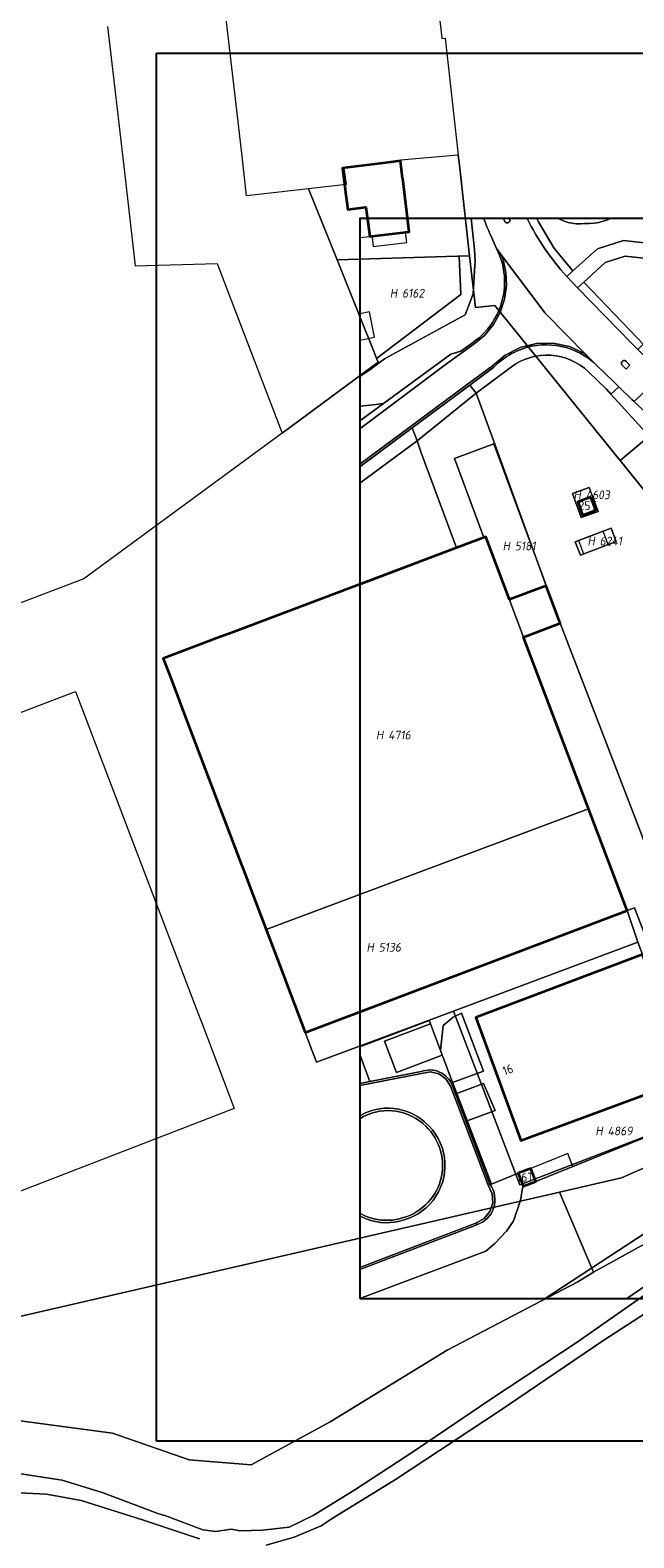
# Model space of a CAD drawing. Header units: metres. Extents: x 140908 to 142262, y 410756 to 411467.
# Tile 3 of 13: x 141408 to 141531, y 410994 to 411302. Entities that reach past the tile are written whole.
import ezdxf
from ezdxf.enums import TextEntityAlignment as Align

# ---------------------------------------------------------------- set-up
doc = ezdxf.new("R2010")
doc.units = ezdxf.units.M
doc.header["$XCLIPFRAME"] = 0
for name, color, linetype, lineweight in [('B-WE-GR-BEPLANTING_CULTUUR_BOSPLANTSOEN-GV', 90, 'Continuous', 18), ('B-WE-GR-BEPLANTING_CULTUUR_HEESTERS-GV', 90, 'Continuous', 18), ('B-WE-GR-BOS_LOOF-GV', 40, 'Continuous', 13), ('B-WE-GR-GROENVOORZIENING-GV', 80, 'Continuous', 18), ('B-WE-IE-TERREINAFSCHEIDING_KUNSTMATIG_HEKWERK-G', 20, 'IE-TERREINAFSCHEIDING_KUNSTMATIG-SO', 18), ('B-WE-IE-TERREINAFSCHEIDING_KUNSTMATIG_MUUR-G', 90, 'IE-TERREINAFSCHEIDING_KUNSTMATIG-SO', 18), ('B-WE-KG-GRENS_PERCEEL-GV', 150, 'Continuous', 18), ('B-WE-KG-GRENS_PERCEEL-S', 150, 'Continuous', 25), ('B-WE-OG-BEBOUWING-G', 7, 'Continuous', 35), ('B-WE-OG-BEBOUWING-GV', 7, 'Continuous', 35), ('B-WE-OG-BEBOUWING-T18', 10, 'Continuous', 18), ('B-WE-OG-BEBOUWING_HUISNUMMER-T18', 10, 'Continuous', 18), ('B-WE-OG-BEBOUWING_LUIFEL-GV', 7, 'Continuous', 18), ('B-WE-OG-BEBOUWING_OVERBOUWING-GV', 7, 'Continuous', 18), ('B-WE-OG-BEBOUWING_SCHUUR-GV', 7, 'Continuous', 18), ('B-WE-OG-TERREIN_BEGROEID-GV', 7, 'Continuous', 18), ('B-WE-OG-TERREIN_ERF-GV', 7, 'Continuous', 18), ('B-WE-OG-WEG-GV', 7, 'Continuous', 18), ('B-WE-VH-GESLOTENVERHARDING_ASFALT-GV', 10, 'Continuous', 18), ('B-WE-VH-HALFVERHARDING-GV', 130, 'Continuous', 18), ('B-WE-VH-OPENVERHARDING-GV', 90, 'Continuous', 18), ('B-WE-VH-OPENVERHARDING_BETONELEMENT-GV', 90, 'Continuous', 18), ('B-WE-VH-OPENVERHARDING_BETONSTRAATSTEEN-GV', 90, 'Continuous', 18), ('B-WE-VH-OPENVERHARDING_TEGEL-GV', 90, 'Continuous', 18)]:
    doc.layers.add(name, color=color, linetype=linetype, lineweight=lineweight)
doc.styles.add('NLCS-ISO', font='NLCS-ISO.ttf', dxfattribs={"height": 1.8})
doc.styles.add('NLCS-ISO-M1000-T18', font='NLCS-ISO.ttf', dxfattribs={"height": 1.8})
doc.linetypes.add('IE-TERREINAFSCHEIDING_KUNSTMATIG-SO', pattern='A,4,[82,NLCS.SHX,S=0.75,R=90,X=0,Y=0],4,-2', length=10)
picture_1 = doc.add_image_def('image1.ecw', size_in_pixel=(250000, 250000))

# ---------------------------------------------------------------- blocks, each defined once
blk = doc.blocks.new('SKG-PERCEELNUMMER-SO')
at = {"style": 'NLCS-ISO', "oblique": 10, "flags": 1}
for tag, p in [('GEMEENTECODE', (0, 2.55)), ('PERCEELGROOTTE', (0, -2.45))]:
    blk.add_attdef(tag, text='', height=1.8, dxfattribs=at).set_placement(p, align=Align.MIDDLE_CENTER)
at = {"style": 'NLCS-ISO', "oblique": 10}
blk.add_attdef('SECTIE', text='', height=1.8, dxfattribs=at).set_placement((-0.5, 0), align=Align.MIDDLE_RIGHT)
blk.add_attdef('PERCEELNUMMER', text='', height=1.8, dxfattribs=at).set_placement((0.5, 0), align=Align.MIDDLE_LEFT)
blk = doc.blocks.new('BGT')
at = {"layer": 'B-WE-GR-BEPLANTING_CULTUUR_BOSPLANTSOEN-GV'}
for points in [[(-83.34, 59.37), (-100.79, 76.48), (-104.79, 81.09), (-160.87, 145.79), (-168.73, 154.73), (-167.01, 155.87), (-167.72, 156.66), (-173.59, 151.68), (-94.55, 53.81), (-90.46, 59.57), (-89.78, 61.51), (-86.01, 55.15)], [(-226.76, -19.45), (-201.03, -9.79), (-199.2, -8.23), (-196.82, -5.67), (-195.45, -3.75), (-195.17, -3.02), (-194.9, -2.19), (-194.53, -1.1), (-193.89, 0.92), (-193.62, 2.75), (-193.4, 3.48), (-194.44, 6.13), (-199.9, 3.93), (-200.18, 3.83)], [(-202.89, -4.39), (-226.76, -13.53)]]:
    blk.add_lwpolyline(points, dxfattribs=at)
blk.add_lwpolyline([(-148.49, 21.39), (-185.85, 118.46), (-193.35, 115.64), (-172.17, 59.79), (-170.69, 60.37), (-155.54, 20.96), (-154.55, 19.06)], close=True, dxfattribs=at)
blk.add_lwpolyline([(-200.18, 3.83, -0.512643), (-202.89, -4.39)], format="xyb", dxfattribs=at)
at = {"layer": 'B-WE-GR-BEPLANTING_CULTUUR_HEESTERS-GV'}
for points in [[(-204.03, 201.13), (-203.33, 194.83), (-203.23, 192.26), (-203.28, 191.61), (-203.6, 185.73), (-205.25, 181.45), (-221.7, 172.47), (-224.44, 170.46), (-226.76, 168.84)], [(-198.84, 195.01), (-200.08, 197.79)], [(-197.21, 187.5), (-197.2, 188.53)], [(-226.76, 162.86), (-226.61, 162.82), (-223.44, 163.14), (-221.93, 163.37), (-208.17, 173.46), (-206.15, 174.02), (-203.74, 175.77)], [(-226.76, 24.44), (-224.69, 24.84), (-226.76, 30.37)]]:
    blk.add_lwpolyline(points, dxfattribs=at)
for points in [[(-200.08, 197.79, -0.02198), (-201.43, 201.13)], [(-197.2, 188.53, 0.112692), (-198.84, 195.01)], [(-198.06, 183.16, 0.073716), (-197.21, 187.5)], [(-199.24, 180.61, 0.046783), (-198.06, 183.16)], [(-203.74, 175.77, 0.111154), (-199.24, 180.61)]]:
    blk.add_lwpolyline(points, format="xyb", dxfattribs=at)
for points in [[(-207.8, 24.69), (-201.51, 26.99), (-205.97, 38.86), (-207.68, 38.01), (-209.71, 36.3), (-210.29, 31.22), (-209.92, 30.26), (-209.81, 29.96)], [(-206.93, 22.4), (-204.82, 16.86), (-199.09, 18.93), (-201.51, 24.44)]]:
    blk.add_lwpolyline(points, close=True, dxfattribs=at)
at = {"layer": 'B-WE-GR-BOS_LOOF-GV'}
for points in [[(-188.92, -19.45), (-164.69, -3.56)], [(-113.5, 40.07), (-119.38, 37.24), (-121.39, 35.67), (-129.67, 28.63), (-146.97, 21.98), (-148.49, 21.39), (-154.55, 19.06), (-183.24, 7.51), (-190.8, 4.47), (-193.4, 3.48), (-193.62, 2.75), (-193.89, 0.92), (-194.53, -1.1), (-194.9, -2.19), (-195.17, -3.02), (-195.45, -3.75), (-196.82, -5.67), (-199.2, -8.23), (-201.03, -9.79), (-226.76, -19.45)], [(-164.69, -3.56), (-188.92, -19.45)], [(-172.23, -19.45), (-166.66, -15.66)]]:
    blk.add_lwpolyline(points, dxfattribs=at)
at = {"layer": 'B-WE-GR-GROENVOORZIENING-GV'}
for points in [[(-190.61, 201.13), (-190.26, 200.44), (-187.15, 195.14), (-184.73, 192.17), (-183.24, 190.43), (-178.26, 194.94), (-172.95, 196.63), (-165.57, 195.82)], [(-185.82, 200.9), (-186.26, 201.13)], [(-175.6, 201.13), (-176.17, 200.88), (-177.07, 200.57), (-177.98, 200.34), (-178.92, 200.19), (-179.86, 200.11), (-180.81, 200.12), (-180.87, 200.12), (-181.72, 200.05), (-182.56, 200.07), (-183.4, 200.16), (-184.23, 200.33), (-185.04, 200.58), (-185.82, 200.9)], [(-166.9, 192.82), (-172.62, 193.45), (-176.68, 192.14), (-181.05, 188.13), (-170.08, 176.72)]]:
    blk.add_lwpolyline(points, dxfattribs=at)
at = {"layer": 'B-WE-IE-TERREINAFSCHEIDING_KUNSTMATIG_HEKWERK-G'}
for points in [[(-172.17, 59.79), (-170.69, 60.37), (-155.54, 20.96)], [(-226.76, 31.93), (-212.6, 37.3), (-212.35, 36.64), (-209.92, 30.26), (-199.9, 3.93)], [(-209.92, 30.26), (-219.27, 26.7), (-221.7, 33.1), (-212.35, 36.64)]]:
    blk.add_lwpolyline(points, dxfattribs=at)
at = {"layer": 'B-WE-IE-TERREINAFSCHEIDING_KUNSTMATIG_MUUR-G'}
blk.add_lwpolyline([(-188.69, 126.13), (-199.44, 155.81)], dxfattribs=at)
at = {"layer": 'B-WE-OG-BEBOUWING-GV'}
for points in [[(-225.17, 201.13), (-224.69, 197.48), (-224.21, 197.55), (-217.34, 198.34), (-216.68, 198.42), (-217, 201.13)], [(-226.76, 39.1), (-172.17, 59.79), (-193.35, 115.64), (-185.85, 118.46), (-188.69, 126.13), (-196.18, 123.35), (-201.02, 136.13), (-207.03, 133.86), (-226.76, 126.41)]]:
    blk.add_lwpolyline(points, dxfattribs=at)
for points in [[(-179.59, 144.25), (-182.27, 143.25), (-181.3, 140.57), (-178.6, 141.56)], [(-169.06, 50.78), (-203.09, 37.95), (-193.91, 12.84), (-159.45, 25.56)], [(-191.84, 7.12), (-194.44, 6.13), (-193.4, 3.48), (-190.8, 4.47)]]:
    blk.add_lwpolyline(points, close=True, dxfattribs=at)
at = {"layer": 'B-WE-OG-BEBOUWING_LUIFEL-GV'}
for points in [[(-224.69, 197.48), (-225.17, 201.13)], [(-226.76, 197.24), (-224.69, 197.48)]]:
    blk.add_lwpolyline(points, dxfattribs=at)
blk.add_lwpolyline([(-183.24, 7.51), (-184.31, 10.15), (-191.84, 7.12), (-191.32, 5.8), (-190.8, 4.47)], close=True, dxfattribs=at)
at = {"layer": 'B-WE-OG-BEBOUWING_OVERBOUWING-GV'}
blk.add_lwpolyline([(-224.21, 197.34), (-223.99, 195.45), (-217.17, 196.22), (-217.4, 198.25)], close=True, dxfattribs=at)
blk.add_lwpolyline([(-226.76, 176.3), (-223.77, 176.88), (-224.77, 182.06), (-226.76, 181.68)], dxfattribs=at)
at = {"layer": 'B-WE-OG-BEBOUWING_SCHUUR-GV'}
blk.add_lwpolyline([(-176.06, 134.54), (-177.09, 137.25), (-182.14, 135.34), (-181.11, 132.63)], close=True, dxfattribs=at)
at = {"layer": 'B-WE-OG-TERREIN_BEGROEID-GV'}
for points in [[(-186.26, 201.13), (-185.82, 200.9), (-185.04, 200.58), (-184.23, 200.33), (-183.4, 200.16), (-182.56, 200.07), (-181.72, 200.05), (-180.87, 200.12), (-180.81, 200.12), (-179.86, 200.11), (-178.92, 200.19), (-177.98, 200.34), (-177.07, 200.57), (-176.17, 200.88), (-175.6, 201.13)], [(-195.8, 170.83), (-203.03, 165.49), (-199.44, 155.81), (-188.69, 126.13), (-185.85, 118.46), (-148.49, 21.39), (-146.97, 21.98), (-129.67, 28.63), (-121.39, 35.67), (-119.38, 37.24), (-113.5, 40.07), (-103.88, 44.56), (-101.28, 46.51), (-96.8, 50.64), (-94.55, 53.81)], [(-94.55, 53.81), (-173.59, 151.68), (-167.72, 156.66), (-175.5, 165.25), (-176.4, 166.29), (-180.06, 169.81)], [(-76.93, 64.99), (-76.95, 68.12), (-154.14, 147.65), (-170.79, 163.78), (-171.22, 164.19), (-173.88, 166.77), (-175.5, 165.25), (-167.72, 156.66), (-167.01, 155.87), (-168.73, 154.73), (-160.87, 145.79), (-104.79, 81.09), (-101.51, 82.79), (-100.41, 81.54), (-79.06, 63.39)], [(-226.76, 126.41), (-207.03, 133.86), (-214.29, 153.49), (-215.02, 155.73), (-226.76, 147.08)]]:
    blk.add_lwpolyline(points, dxfattribs=at)
for points in [[(-180.06, 169.81, 0.36595), (-195.8, 170.83)], [(-213.87, 16.26, 0.328887), (-226.76, 17.28)], [(-217.84, -2.93, 0.600897), (-213.87, 16.26)], [(-226.76, -2, 0.21445), (-217.84, -2.93)]]:
    blk.add_lwpolyline(points, format="xyb", dxfattribs=at)
blk.add_lwpolyline([(-179.59, 144.25), (-178.6, 141.56), (-181.3, 140.57), (-182.27, 143.25)], close=True, dxfattribs=at)
at = {"layer": 'B-WE-OG-TERREIN_ERF-GV'}
for points in [[(-217, 201.13), (-216.68, 198.42), (-217.34, 198.34), (-224.21, 197.55), (-224.69, 197.48), (-225.17, 201.13)], [(-203.6, 185.73), (-203.28, 191.61), (-203.23, 192.26), (-203.33, 194.83), (-204.03, 201.13)], [(-226.76, 168.84), (-224.44, 170.46), (-221.7, 172.47), (-205.25, 181.45), (-203.6, 185.73)], [(-226.76, 31.93), (-212.6, 37.3), (-212.35, 36.64), (-210.29, 31.22), (-209.71, 36.3), (-207.68, 38.01), (-205.97, 38.86), (-201.51, 26.99), (-207.8, 24.69), (-206.93, 22.4), (-201.51, 24.44), (-199.09, 18.93), (-204.82, 16.86), (-199.9, 3.93), (-194.44, 6.13), (-191.84, 7.12), (-190.8, 4.47), (-183.24, 7.51), (-154.55, 19.06), (-155.54, 20.96), (-170.69, 60.37), (-172.17, 59.79), (-226.76, 39.1)]]:
    blk.add_lwpolyline(points, dxfattribs=at)
for points in [[(-203.03, 165.49), (-215.02, 155.73), (-214.29, 153.49), (-207.03, 133.86), (-201.02, 136.13), (-196.18, 123.35), (-188.69, 126.13), (-199.44, 155.81)], [(-193.91, 12.84), (-203.09, 37.95), (-169.06, 50.78), (-159.45, 25.56)]]:
    blk.add_lwpolyline(points, close=True, dxfattribs=at)
at = {"layer": 'B-WE-OG-WEG-GV'}
blk.add_lwpolyline([(-166.66, -15.66), (-172.23, -19.45)], dxfattribs=at)
at = {"layer": 'B-WE-VH-GESLOTENVERHARDING_ASFALT-GV'}
for points in [[(-201.43, 201.13, 0.02198), (-200.08, 197.79)], [(-184.5, 189.3, -0.072074), (-192.56, 201.13)]]:
    blk.add_lwpolyline(points, format="xyb", dxfattribs=at)
for points in [[(-196.22, 201.13), (-196.19, 201.08), (-196.17, 201.03), (-196.15, 200.99), (-196.14, 200.94), (-196.13, 200.89), (-196.12, 200.84), (-196.12, 200.79), (-196.13, 200.74), (-196.13, 200.7), (-196.15, 200.65), (-196.16, 200.6), (-196.18, 200.56), (-196.2, 200.51), (-196.23, 200.47), (-196.26, 200.43), (-196.3, 200.4), (-196.33, 200.37), (-196.37, 200.34), (-196.42, 200.31), (-196.46, 200.29), (-196.51, 200.27), (-196.55, 200.26), (-196.6, 200.25), (-196.65, 200.25), (-196.7, 200.25), (-196.75, 200.25), (-196.8, 200.26), (-196.85, 200.27), (-196.89, 200.29), (-196.94, 200.31), (-196.98, 200.33), (-197.02, 200.36), (-197.06, 200.39), (-197.09, 200.43), (-197.12, 200.47), (-197.15, 200.51), (-197.17, 200.55), (-197.2, 200.6), (-197.21, 200.64), (-197.43, 201.13)], [(-200.08, 197.79), (-198.84, 195.01), (-197.9, 193.74), (-188.95, 181.78), (-180.54, 173.3), (-178.43, 171.18), (-174.9, 167.75), (-173.88, 166.77), (-171.22, 164.19), (-170.79, 163.78)], [(-170.79, 163.78), (-165.08, 169.18), (-165.48, 169.63), (-167.01, 171.31), (-167.82, 172.14), (-168.88, 173.22), (-170, 174.36), (-171.2, 175.6), (-182.32, 186.97), (-184.5, 189.3)]]:
    blk.add_lwpolyline(points, dxfattribs=at)
blk.add_lwpolyline([(-173.31, 171.74), (-173.29, 171.79), (-173.27, 171.83), (-173.24, 171.87), (-173.21, 171.91), (-173.18, 171.95), (-173.14, 171.98), (-173.1, 172.01), (-173.06, 172.04), (-173.01, 172.06), (-172.97, 172.08), (-172.92, 172.1), (-172.87, 172.11), (-172.82, 172.11), (-172.78, 172.12), (-172.73, 172.12), (-172.68, 172.11), (-172.63, 172.1), (-172.58, 172.08), (-172.54, 172.07), (-172.49, 172.04), (-172.45, 172.02), (-172.41, 171.99), (-172.37, 171.95), (-171.61, 171.21), (-172.42, 170.38), (-173.18, 171.15), (-173.21, 171.19), (-173.24, 171.23), (-173.27, 171.27), (-173.29, 171.31), (-173.31, 171.36), (-173.32, 171.4), (-173.33, 171.45), (-173.34, 171.5), (-173.34, 171.55), (-173.34, 171.6), (-173.33, 171.65), (-173.32, 171.7)], close=True, dxfattribs=at)
at = {"layer": 'B-WE-VH-HALFVERHARDING-GV'}
for points in [[(-207.8, 24.69), (-209.81, 29.96), (-209.92, 30.26), (-209.93, 30.25), (-219.27, 26.7), (-221.7, 33.1), (-212.35, 36.64), (-212.6, 37.3), (-226.76, 31.93)], [(-226.76, 30.37), (-224.69, 24.84), (-214.2, 26.89)], [(-207.89, 24.09), (-200.18, 3.83), (-199.9, 3.93), (-204.82, 16.86), (-206.93, 22.4), (-207.8, 24.69)]]:
    blk.add_lwpolyline(points, dxfattribs=at)
blk.add_lwpolyline([(-214.2, 26.89, -0.418574), (-207.89, 24.09)], format="xyb", dxfattribs=at)
at = {"layer": 'B-WE-VH-OPENVERHARDING-GV'}
blk.add_lwpolyline([(-212.35, 36.64), (-221.7, 33.1), (-219.27, 26.7), (-209.93, 30.25), (-209.92, 30.26), (-210.29, 31.22)], close=True, dxfattribs=at)
at = {"layer": 'B-WE-VH-OPENVERHARDING_BETONELEMENT-GV'}
blk.add_lwpolyline([(-197.43, 201.13), (-197.21, 200.64), (-197.2, 200.6), (-197.17, 200.55), (-197.15, 200.51), (-197.12, 200.47), (-197.09, 200.43), (-197.06, 200.39), (-197.02, 200.36), (-196.98, 200.33), (-196.94, 200.31), (-196.89, 200.29), (-196.85, 200.27), (-196.8, 200.26), (-196.75, 200.25), (-196.7, 200.25), (-196.65, 200.25), (-196.6, 200.25), (-196.55, 200.26), (-196.51, 200.27), (-196.46, 200.29), (-196.42, 200.31), (-196.37, 200.34), (-196.33, 200.37), (-196.3, 200.4), (-196.26, 200.43), (-196.23, 200.47), (-196.2, 200.51), (-196.18, 200.56), (-196.16, 200.6), (-196.15, 200.65), (-196.13, 200.7), (-196.13, 200.74), (-196.12, 200.79), (-196.12, 200.84), (-196.13, 200.89), (-196.14, 200.94), (-196.15, 200.99), (-196.17, 201.03), (-196.19, 201.08), (-196.22, 201.13)], dxfattribs=at)
blk.add_lwpolyline([(-173.31, 171.74), (-173.32, 171.7), (-173.33, 171.65), (-173.34, 171.6), (-173.34, 171.55), (-173.34, 171.5), (-173.33, 171.45), (-173.32, 171.4), (-173.31, 171.36), (-173.29, 171.31), (-173.27, 171.27), (-173.24, 171.23), (-173.21, 171.19), (-173.18, 171.15), (-172.42, 170.38), (-171.61, 171.21), (-172.37, 171.95), (-172.41, 171.99), (-172.45, 172.02), (-172.49, 172.04), (-172.54, 172.07), (-172.58, 172.08), (-172.63, 172.1), (-172.68, 172.11), (-172.73, 172.12), (-172.78, 172.12), (-172.82, 172.11), (-172.87, 172.11), (-172.92, 172.1), (-172.97, 172.08), (-173.01, 172.06), (-173.06, 172.04), (-173.1, 172.01), (-173.14, 171.98), (-173.18, 171.95), (-173.21, 171.91), (-173.24, 171.87), (-173.27, 171.83), (-173.29, 171.79)], close=True, dxfattribs=at)
at = {"layer": 'B-WE-VH-OPENVERHARDING_BETONSTRAATSTEEN-GV'}
for points in [[(-197.48, 192.73), (-197.9, 193.74), (-198.84, 195.01)], [(-180.54, 173.3), (-188.95, 181.78), (-197.9, 193.74), (-197.48, 192.73), (-196.92, 190.13), (-196.81, 187.48), (-197.2, 184.65), (-198.11, 181.95), (-199.49, 179.46), (-201.32, 177.26), (-203.49, 175.45), (-209.06, 171.42), (-226.76, 158.15)], [(-226.76, 158.15), (-209.06, 171.42), (-203.49, 175.45), (-201.32, 177.26), (-199.49, 179.46), (-198.11, 181.95), (-197.2, 184.65), (-196.81, 187.48), (-196.92, 190.13), (-197.48, 192.73)], [(-197.2, 188.53), (-197.21, 187.5)], [(-203.74, 175.77), (-206.15, 174.02), (-208.17, 173.46), (-221.93, 163.37), (-226.76, 159.84)], [(-226.76, 150.94), (-204.53, 167.41), (-199.66, 171.07), (-197.08, 173.22), (-194.04, 174.77), (-190.72, 175.6), (-187.31, 175.67), (-183.96, 174.97), (-180.86, 173.55), (-180.54, 173.3)], [(-180.54, 173.3), (-180.86, 173.55), (-183.96, 174.97), (-187.31, 175.67), (-190.72, 175.6), (-194.04, 174.77), (-197.08, 173.22), (-199.66, 171.07), (-204.53, 167.41), (-226.76, 150.94)], [(-178.43, 171.18), (-180.54, 173.3)], [(-226.76, 150.44), (-216.03, 158.39), (-204.29, 167.09), (-199.41, 170.76), (-198.59, 171.56), (-197.7, 172.29)], [(-226.76, 159.84), (-221.93, 163.37), (-223.44, 163.14)], [(-223.44, 163.14), (-226.61, 162.82), (-226.76, 162.86)], [(-215.02, 155.73), (-216.03, 158.39), (-226.76, 150.44)], [(-226.76, 147.08), (-215.02, 155.73)], [(-214.2, 26.89), (-224.69, 24.84), (-226.76, 24.44)], [(-226.76, 24.03), (-214.13, 26.49), (-212.33, 26.82), (-210.63, 26.44), (-209.2, 25.43), (-208.25, 23.91), (-200.55, 3.67), (-199.72, 1.91), (-199.61, 0.06), (-200.19, -1.7), (-201.38, -3.12), (-203.09, -4.04), (-202.89, -4.39)], [(-226.76, -13.1), (-203.09, -4.04), (-201.38, -3.12), (-200.19, -1.7), (-199.61, 0.06), (-199.72, 1.91), (-200.55, 3.67), (-208.25, 23.91), (-209.2, 25.43), (-210.63, 26.44), (-212.33, 26.82), (-214.13, 26.49), (-226.76, 24.03)], [(-200.18, 3.83), (-207.89, 24.09)], [(-226.76, -2.56), (-226.32, -2.8), (-225.42, -3.2), (-224.48, -3.52), (-223.53, -3.75), (-222.55, -3.91), (-221.57, -3.97), (-220.58, -3.96), (-219.6, -3.86), (-218.63, -3.67), (-217.68, -3.4), (-216.7, -3.07), (-215.76, -2.64), (-214.86, -2.14), (-214.01, -1.56), (-213.21, -0.9), (-212.47, -0.18), (-211.8, 0.6), (-211.21, 1.45), (-210.69, 2.34), (-210.25, 3.27), (-209.9, 4.24), (-209.63, 5.24), (-209.46, 6.26), (-209.37, 7.29), (-209.38, 8.32), (-209.48, 9.35), (-209.67, 10.36), (-209.95, 11.36), (-210.32, 12.32), (-210.77, 13.25), (-211.3, 14.13), (-211.91, 14.97), (-212.59, 15.74), (-213.34, 16.46), (-213.54, 16.63), (-214.32, 17.25), (-215.14, 17.79), (-216.01, 18.27), (-216.92, 18.66), (-217.86, 18.98), (-218.82, 19.21), (-219.79, 19.36), (-220.78, 19.42), (-221.77, 19.4), (-222.75, 19.29), (-223.72, 19.1), (-224.67, 18.82), (-225.59, 18.46), (-226.48, 18.02), (-226.76, 17.86)], [(-226.76, 17.86), (-226.48, 18.02), (-225.59, 18.46), (-224.67, 18.82), (-223.72, 19.1), (-222.75, 19.29), (-221.77, 19.4), (-220.78, 19.42), (-219.79, 19.36), (-218.82, 19.21), (-217.86, 18.98), (-216.92, 18.66), (-216.01, 18.27), (-215.14, 17.79), (-214.32, 17.25), (-213.54, 16.63), (-213.34, 16.46), (-212.59, 15.74), (-211.91, 14.97), (-211.3, 14.13), (-210.77, 13.25), (-210.32, 12.32), (-209.95, 11.36), (-209.67, 10.36), (-209.48, 9.35), (-209.38, 8.32), (-209.37, 7.29), (-209.46, 6.26), (-209.63, 5.24), (-209.9, 4.24), (-210.25, 3.27), (-210.69, 2.34), (-211.21, 1.45), (-211.8, 0.6), (-212.47, -0.18), (-213.21, -0.9), (-214.01, -1.56), (-214.86, -2.14), (-215.76, -2.64), (-216.7, -3.07), (-217.68, -3.4), (-218.63, -3.67), (-219.6, -3.86), (-220.58, -3.96), (-221.57, -3.97), (-222.55, -3.91), (-223.53, -3.75), (-224.48, -3.52), (-225.42, -3.2), (-226.32, -2.8), (-226.76, -2.56)], [(-226.76, -13.53), (-202.89, -4.39), (-203.09, -4.04), (-226.76, -13.1)]]:
    blk.add_lwpolyline(points, dxfattribs=at)
for points in [[(-198.84, 195.01, -0.112692), (-197.2, 188.53)], [(-197.21, 187.5, -0.073716), (-198.06, 183.16)], [(-198.06, 183.16, -0.046783), (-199.24, 180.61)], [(-199.24, 180.61, -0.111154), (-203.74, 175.77)], [(-197.7, 172.29, -0.077373), (-193.7, 174.47)], [(-193.7, 174.47, -0.28515), (-178.43, 171.18)], [(-207.89, 24.09, 0.418574), (-214.2, 26.89)], [(-226.76, 17.28, -0.328887), (-213.87, 16.26)], [(-213.87, 16.26, -0.600897), (-217.84, -2.93)], [(-202.89, -4.39, 0.512643), (-200.18, 3.83)], [(-217.84, -2.93, -0.21445), (-226.76, -2)]]:
    blk.add_lwpolyline(points, format="xyb", dxfattribs=at)
blk.add_lwpolyline([(-203.03, 165.49), (-204.29, 167.09), (-216.03, 158.39), (-215.02, 155.73)], close=True, dxfattribs=at)
at = {"layer": 'B-WE-VH-OPENVERHARDING_TEGEL-GV'}
for points in [[(-192.56, 201.13, 0.072074), (-184.5, 189.3)], [(-193.7, 174.47, 0.077373), (-197.7, 172.29)], [(-195.8, 170.83, -0.36595), (-180.06, 169.81)], [(-178.43, 171.18, 0.28515), (-193.7, 174.47)]]:
    blk.add_lwpolyline(points, format="xyb", dxfattribs=at)
for points in [[(-184.5, 189.3), (-183.24, 190.43), (-184.73, 192.17), (-187.15, 195.14), (-190.26, 200.44), (-190.61, 201.13)], [(-165.57, 195.82), (-172.95, 196.63), (-178.26, 194.94), (-183.24, 190.43), (-184.5, 189.3)], [(-184.5, 189.3), (-182.32, 186.97), (-181.05, 188.13), (-176.68, 192.14), (-172.62, 193.45), (-166.9, 192.82), (-165.96, 192.71)], [(-197.7, 172.29), (-198.59, 171.56), (-199.41, 170.76), (-204.29, 167.09), (-203.03, 165.49), (-195.8, 170.83)], [(-180.06, 169.81), (-176.4, 166.29), (-175.5, 165.25), (-173.88, 166.77), (-174.9, 167.75), (-178.43, 171.18)]]:
    blk.add_lwpolyline(points, dxfattribs=at)
blk.add_lwpolyline([(-181.05, 188.13), (-182.32, 186.97), (-171.2, 175.6), (-170, 174.36), (-168.89, 175.44), (-170.08, 176.72)], close=True, dxfattribs=at)
at = {"layer": 'B-WE-OG-BEBOUWING-T18', "style": 'NLCS-ISO-M1000-T18'}
for s, p in [('25T', (-180.21, 142.5)), ('16T', (-192.94, 5.33))]:
    blk.add_text(s, height=1.8, dxfattribs=at).set_placement(p, align=Align.MIDDLE)
blk.add_text('16', height=1.8, rotation=20.1, dxfattribs=at).set_placement((-196.53, 27.29), align=Align.MIDDLE)

msp = doc.modelspace()

# ---------------------------------------------------------------- linework, layer by layer
msp.add_lwpolyline([(141475.278, 411043.053), (141843.346, 411043.053), (141843.346, 411263.633), (141475.278, 411263.633)], close=True)
at = {"layer": 'B-WE-KG-GRENS_PERCEEL-GV'}
for points in [[(141490.842, 411310.477), (141492.029, 411300.538), (141492.045, 411300.405), (141492.702, 411300.49), (141493.807, 411290.65), (141495.385, 411276.602), (141495.618, 411274.523), (141497.696, 411256.008), (141498.877, 411245.492), (141502.826, 411245.902), (141615.788, 411106.038)], [(141423.831, 411302.87), (141424.971, 411292.966), (141426.113, 411283.051), (141427.258, 411273.117), (141429.47, 411253.938), (141446.157, 411254.444), (141449.595, 411245.497), (141459.467, 411219.8), (141479.048, 411234.281), (141478.729, 411235.076), (141478.227, 411236.327), (141475.167, 411243.951), (141470.656, 411255.188), (141464.823, 411269.717), (141462.436, 411269.443), (141452.194, 411268.271), (141451.329, 411275.786), (141450.186, 411285.736), (141449.043, 411295.664), (141447.9, 411305.592)], [(141541.312, 411058.598), (141523.004, 411048.412), (141519.784, 411046.479), (141493.119, 411032.532), (141469.264, 411017.83), (141453.144, 411009.09), (141440.433, 411010.13), (141424.811, 411015.517), (141397.271, 411019.254)], [(141536.177, 411045.719), (141519.621, 411034.122), (141502.202, 411022.624), (141486.472, 411011.972), (141474.266, 411003.965), (141465.766, 410998.737), (141460.882, 410996.334), (141455.424, 410995.708), (141450.789, 410995.574), (141449.02, 410995.911), (141445.926, 410995.443), (141443.249, 410995.789), (141435.69, 410998.638), (141434.104, 410999.109), (141422.923, 411003.359), (141414.544, 411005.945), (141405.244, 411007.404)], [(141405.244, 411007.404), (141414.544, 411005.945), (141422.923, 411003.359), (141434.104, 410999.109), (141435.69, 410998.638), (141443.249, 410995.789), (141445.926, 410995.443), (141449.02, 410995.911), (141450.789, 410995.574), (141455.424, 410995.708), (141460.882, 410996.334), (141465.766, 410998.737), (141474.266, 411003.965), (141486.472, 411011.972), (141502.202, 411022.624), (141519.621, 411034.122), (141536.177, 411045.719)], [(141456.167, 410992.702), (141461.907, 410994.324), (141467.426, 410996.629), (141469.666, 410998.106), (141482.554, 411006.106), (141503.721, 411020.018), (141525.076, 411034.52), (141531.065, 411038.411), (141535.179, 411041.095)], [(141535.179, 411041.095), (141531.065, 411038.411), (141525.076, 411034.52), (141503.721, 411020.018), (141482.554, 411006.106), (141469.666, 410998.106), (141467.426, 410996.629), (141461.907, 410994.324), (141456.167, 410992.702)], [(141403.026, 411003.519), (141411.382, 411003.115), (141418.456, 411001.769), (141430.958, 410997.869), (141442.551, 410993.978)], [(141442.551, 410993.978), (141430.958, 410997.869), (141418.456, 411001.769), (141411.382, 411003.115), (141403.026, 411003.519)]]:
    msp.add_lwpolyline(points, dxfattribs=at)
for points in [[(141495.199, 411255.932), (141495.555, 411255.943), (141497.696, 411256.008), (141495.618, 411274.523), (141495.385, 411276.602), (141483.566, 411275.539), (141481.566, 411275.279), (141481.58, 411275.17), (141472.039, 411273.93), (141472.487, 411270.598), (141464.823, 411269.717), (141470.656, 411255.188)], [(141214.874, 411203.49), (141211.571, 411202.218), (141279.055, 411026.954), (141290.438, 411024.45), (141328.106, 411025.41), (141355.924, 411027.886), (141516.053, 411064.751), (141528.707, 411067.665), (141578.287, 411089.513), (141615.788, 411106.038), (141502.826, 411245.902), (141498.877, 411245.492), (141497.696, 411256.008), (141495.555, 411255.943), (141495.923, 411248.141), (141478.729, 411235.076), (141479.048, 411234.281), (141459.467, 411219.8), (141418.985, 411190.012), (141349.388, 411163.559), (141292.985, 411142.087), (141246.069, 411124.178), (141245.017, 411123.768)], [(141470.656, 411255.188), (141475.167, 411243.951), (141478.227, 411236.327), (141478.729, 411235.076), (141495.923, 411248.141), (141495.555, 411255.943), (141495.199, 411255.932)], [(141456.162, 411118.437), (141435.171, 411173.77), (141500.591, 411198.47), (141494.601, 411214.648), (141502.609, 411217.613), (141516.18, 411180.96), (141508.68, 411178.14), (141521.982, 411143.062), (141529.86, 411122.29), (141532.001, 411115.825), (141545.377, 411080.72), (141507.944, 411066.284), (141494.39, 411101.754), (141466.434, 411091.296), (141464.15, 411097.38)], [(141500.591, 411198.47), (141501.011, 411198.63), (141508.68, 411178.14), (141516.18, 411180.96), (141502.609, 411217.613), (141494.601, 411214.648)], [(141523.912, 411203.824), (141522.112, 411208.715), (141518.699, 411207.464), (141520.473, 411202.562)], [(141520.473, 411202.562), (141518.699, 411207.464), (141522.112, 411208.715), (141523.912, 411203.824)], [(141519.266, 411197.606), (141520.333, 411194.904), (141527.591, 411197.66), (141526.588, 411200.376)], [(141520.333, 411194.904), (141519.266, 411197.606), (141526.588, 411200.376), (141527.591, 411197.66)], [(141500.591, 411198.47), (141435.171, 411173.77), (141456.162, 411118.437), (141521.982, 411143.062), (141508.68, 411178.14), (141501.011, 411198.63)], [(141267.913, 411084.013), (141278.623, 411088.097), (141319.1, 411103.535), (141321.043, 411098.389), (141353.736, 411110.78), (141343.145, 411138.821), (141380.339, 411152.956), (141417.291, 411167), (141442.035, 411101.949), (141443.031, 411099.33), (141448.636, 411084.592), (141449.677, 411081.855), (141376.794, 411053.695), (141376.632, 411053.632), (141359.958, 411047.19), (141359.219, 411046.904), (141342.876, 411040.589), (141341.842, 411043.325), (141338.449, 411052.308), (141298.124, 411036.918), (141287.266, 411032.774)], [(141494.39, 411101.754), (141532.001, 411115.825), (141529.86, 411122.29), (141521.982, 411143.062), (141456.162, 411118.437), (141464.15, 411097.38), (141466.434, 411091.296)], [(141494.39, 411101.754), (141507.944, 411066.284), (141545.377, 411080.72), (141532.001, 411115.825)], [(141578.287, 411089.513), (141528.707, 411067.665), (141516.053, 411064.751), (141523.004, 411048.412), (141541.312, 411058.598), (141573.598, 411073.246), (141581.144, 411079.267)], [(141290.438, 411024.45), (141286.248, 411010.676), (141274.511, 411013.556), (141304.899, 410998.943), (141323.559, 410993.025), (141338.958, 410992.776), (141351.167, 410996.33), (141363.531, 411001.746), (141378.731, 411014.038), (141386.406, 411018.548), (141397.271, 411019.254), (141424.811, 411015.517), (141440.433, 411010.13), (141453.144, 411009.09), (141469.264, 411017.83), (141493.119, 411032.532), (141519.784, 411046.479), (141523.004, 411048.412), (141516.053, 411064.751), (141355.924, 411027.886), (141328.106, 411025.41)]]:
    msp.add_lwpolyline(points, close=True, dxfattribs=at)
at = {"layer": 'B-WE-OG-BEBOUWING-G'}
for points in [[(141481.634, 411275.177), (141471.735, 411273.889), (141472.217, 411270.19), (141472.379, 411268.946), (141472.831, 411265.475), (141476.55, 411265.96), (141477.344, 411259.981), (141477.821, 411260.048), (141484.692, 411260.844), (141485.35, 411260.92), (141484.09, 411271.82), (141483.97, 411271.85), (141483.579, 411275.43)], [(141522.44, 411206.75), (141519.76, 411205.75), (141520.73, 411203.07), (141523.43, 411204.06)], [(141464.15, 411097.38), (141529.86, 411122.29), (141508.68, 411178.14), (141516.18, 411180.96), (141513.34, 411188.63), (141505.85, 411185.85), (141501.011, 411198.63), (141495.004, 411196.362), (141449.072, 411179.018), (141446.265, 411177.958), (141445.941, 411177.836), (141435.171, 411173.77), (141436.832, 411169.392), (141439.451, 411162.487), (141451.032, 411131.96), (141451.67, 411130.277), (141453.003, 411126.762), (141458.952, 411111.081), (141461.141, 411105.311)], [(141532.971, 411113.28), (141498.94, 411100.45), (141508.12, 411075.34), (141542.58, 411088.06)], [(141510.19, 411069.62), (141507.59, 411068.63), (141508.63, 411065.98), (141511.23, 411066.97)]]:
    msp.add_lwpolyline(points, close=True, dxfattribs=at)

# ---------------------------------------------------------------- block references
msp.add_blockref('BGT', (141702.033, 411062.502))
at = {"layer": 'B-WE-KG-GRENS_PERCEEL-S'}
for p, values in [((141483.404, 411248.379), {'PERCEELNUMMER': '6162', 'SECTIE': 'H'}), ((141520.895, 411207.195), {'PERCEELNUMMER': '4603', 'SECTIE': 'H'}), ((141506.421, 411196.75), {'PERCEELNUMMER': '5181', 'SECTIE': 'H'}), ((141523.731, 411197.745), {'PERCEELNUMMER': '6241', 'SECTIE': 'H'}), ((141480.58, 411158.131), {'PERCEELNUMMER': '4716', 'SECTIE': 'H'}), ((141478.636, 411114.781), {'PERCEELNUMMER': '5136', 'SECTIE': 'H'}), ((141525.353, 411077.276), {'PERCEELNUMMER': '4869', 'SECTIE': 'H'})]:
    msp.add_blockref('SKG-PERCEELNUMMER-SO', p, dxfattribs=at).add_auto_attribs(values)

# ---------------------------------------------------------------- texts
at = {"layer": 'B-WE-OG-BEBOUWING_HUISNUMMER-T18', "style": 'NLCS-ISO-M1000-T18'}
for s, p in [('25T', (141521.822, 411205)), ('16T', (141509.096, 411067.831))]:
    msp.add_text(s, height=1.8, dxfattribs=at).set_placement(p, align=Align.MIDDLE)
msp.add_text('16', height=1.8, rotation=20.1, dxfattribs=at).set_placement((141505.499, 411089.79), align=Align.MIDDLE)

# ---------------------------------------------------------------- pictures from other files: only their frames are drawn
image = msp.add_image(picture_1, insert=(133500, 405000), size_in_units=(12500, 12500))
image.set_boundary_path([(158675.613, 124052.01), (167583.64, 129721.086)])
image.dxf.flags = 6

doc.saveas('drawing.dxf')
